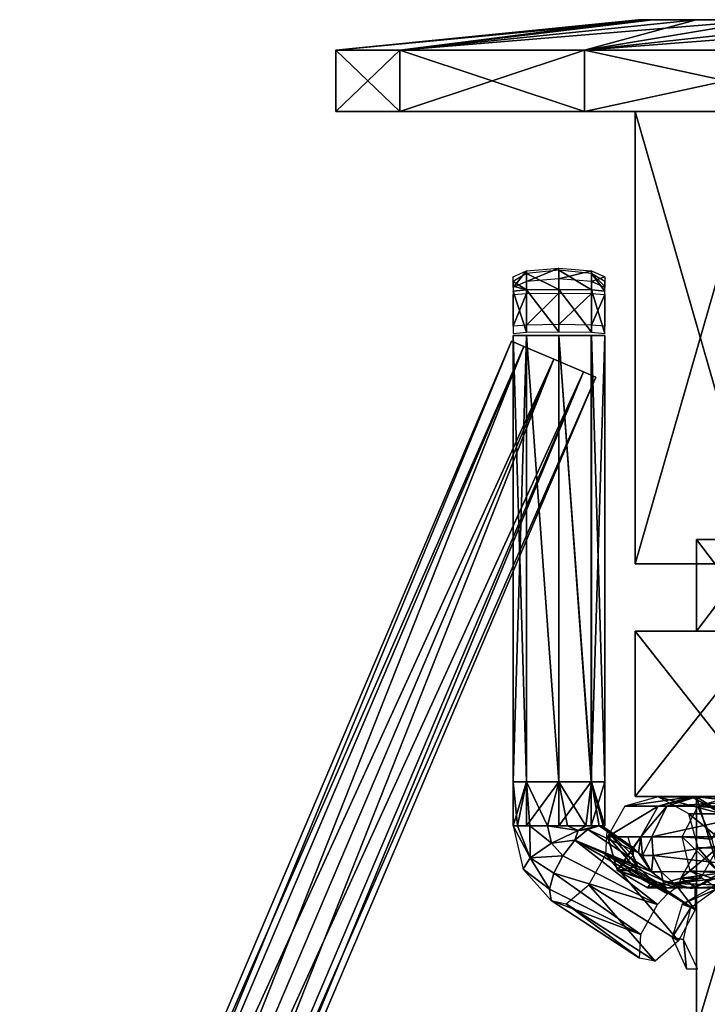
# Model space of a CAD drawing. Header units: millimetres. Extents: x -28.2 to 28.2, y -16.2 to 42.5.
# Tile 5 of 12: x -22.6 to -11.3, y 16.4 to 32.5. Entities that reach past the tile are written whole.
import ezdxf

# ---------------------------------------------------------------- set-up
doc = ezdxf.new("R2010")
doc.units = ezdxf.units.MM
doc.header["$LTSCALE"] = 65.185185
for name, color, linetype in [('10', 7, 'CONTINUOUS'), ('11', 7, 'CONTINUOUS'), ('12', 7, 'CONTINUOUS'), ('13', 7, 'CONTINUOUS'), ('139', 7, 'CONTINUOUS'), ('14', 7, 'CONTINUOUS'), ('140', 7, 'CONTINUOUS'), ('141', 7, 'CONTINUOUS'), ('142', 7, 'CONTINUOUS'), ('143', 7, 'CONTINUOUS'), ('144', 7, 'CONTINUOUS'), ('145', 7, 'CONTINUOUS'), ('146', 7, 'CONTINUOUS'), ('15', 7, 'CONTINUOUS'), ('16', 7, 'CONTINUOUS'), ('17', 7, 'CONTINUOUS'), ('170', 7, 'CONTINUOUS'), ('171', 7, 'CONTINUOUS'), ('172', 7, 'CONTINUOUS'), ('173', 7, 'CONTINUOUS'), ('174', 7, 'CONTINUOUS'), ('175', 7, 'CONTINUOUS'), ('176', 7, 'CONTINUOUS'), ('177', 7, 'CONTINUOUS'), ('178', 7, 'CONTINUOUS'), ('179', 7, 'CONTINUOUS'), ('18', 7, 'CONTINUOUS'), ('3', 7, 'CONTINUOUS'), ('4', 7, 'CONTINUOUS'), ('5', 7, 'CONTINUOUS'), ('7', 7, 'CONTINUOUS'), ('74', 7, 'CONTINUOUS'), ('75', 7, 'CONTINUOUS'), ('76', 7, 'CONTINUOUS'), ('77', 7, 'CONTINUOUS'), ('8', 7, 'CONTINUOUS'), ('9', 7, 'CONTINUOUS')]:
    doc.layers.add(name, color=color, linetype=linetype)

msp = doc.modelspace()

# ---------------------------------------------------------------- linework, layer by layer
at = {"layer": '10', "color": 7, "linetype": 'Continuous'}
for points in [[(-10.368, 23.6, 7.842), (-12.5, 31, 3.571), (-12.5, 23.6, 3.571), (-10.368, 23.6, 7.842)], [(-10.368, 31, 7.842), (-12.5, 31, 3.571), (-10.368, 23.6, 7.842), (-10.368, 31, 7.842)]]:
    msp.add_3dface(points, dxfattribs=at)
at = {"layer": '11', "color": 7, "linetype": 'Continuous'}
for points in [[(-16.351, 31, 5.951), (-17.4, 31), (16.351, 31, 5.951), (-16.351, 31, 5.951)], [(-16.351, 31, -5.951), (17.4, 31), (-17.4, 31), (-16.351, 31, -5.951)], [(-17.4, 31), (17.4, 31), (16.351, 31, 5.951), (-17.4, 31)], [(-13.329, 31, -11.184), (16.351, 31, -5.951), (-16.351, 31, -5.951), (-13.329, 31, -11.184)], [(-13.329, 31, 11.184), (-16.351, 31, 5.951), (13.329, 31, 11.184), (-13.329, 31, 11.184)], [(13.329, 31, 11.184), (-16.351, 31, 5.951), (16.351, 31, 5.951), (13.329, 31, 11.184)], [(16.351, 31, -5.951), (17.4, 31), (-16.351, 31, -5.951), (16.351, 31, -5.951)], [(-8.7, 31, -15.069), (13.329, 31, -11.184), (-13.329, 31, -11.184), (-8.7, 31, -15.069)], [(-8.7, 31, 15.069), (-13.329, 31, 11.184), (8.7, 31, 15.069), (-8.7, 31, 15.069)], [(8.7, 31, 15.069), (-13.329, 31, 11.184), (13.329, 31, 11.184), (8.7, 31, 15.069)], [(13.329, 31, -11.184), (16.351, 31, -5.951), (-13.329, 31, -11.184), (13.329, 31, -11.184)]]:
    msp.add_3dface(points, dxfattribs=at)
at = {"layer": '12', "color": 7, "linetype": 'Continuous'}
for points in [[(-17.4, 32), (-16.351, 31, 5.951), (-16.351, 32, 5.951), (-17.4, 32)], [(-17.4, 31), (-16.351, 31, 5.951), (-17.4, 32), (-17.4, 31)], [(-16.351, 32, 5.951), (-13.329, 31, 11.184), (-13.329, 32, 11.185), (-16.351, 32, 5.951)], [(-16.351, 31, 5.951), (-13.329, 31, 11.184), (-16.351, 32, 5.951), (-16.351, 31, 5.951)], [(-13.329, 32, 11.185), (-8.7, 31, 15.069), (-8.7, 32, 15.069), (-13.329, 32, 11.185)], [(-13.329, 31, 11.184), (-8.7, 31, 15.069), (-13.329, 32, 11.185), (-13.329, 31, 11.184)]]:
    msp.add_3dface(points, dxfattribs=at)
at = {"layer": '13', "color": 7, "linetype": 'Continuous'}
for points in [[(-12.211, 32.5, -2.429), (-12.45, 32.5), (12.211, 32.5, -2.429), (-12.211, 32.5, -2.429)], [(-12.211, 32.5, 2.429), (12.45, 32.5), (-12.45, 32.5), (-12.211, 32.5, 2.429)], [(-12.45, 32.5), (12.45, 32.5), (12.211, 32.5, -2.429), (-12.45, 32.5)], [(11.502, 32.5, -4.764), (-12.211, 32.5, -2.429), (12.211, 32.5, -2.429), (11.502, 32.5, -4.764)], [(-11.502, 32.5, -4.764), (-12.211, 32.5, -2.429), (11.502, 32.5, -4.764), (-11.502, 32.5, -4.764)], [(12.211, 32.5, 2.429), (12.45, 32.5), (-12.211, 32.5, 2.429), (12.211, 32.5, 2.429)], [(-11.502, 32.5, 4.764), (12.211, 32.5, 2.429), (-12.211, 32.5, 2.429), (-11.502, 32.5, 4.764)], [(10.352, 32.5, -6.917), (-11.502, 32.5, -4.764), (11.502, 32.5, -4.764), (10.352, 32.5, -6.917)], [(-10.352, 32.5, -6.917), (-11.502, 32.5, -4.764), (10.352, 32.5, -6.917), (-10.352, 32.5, -6.917)], [(11.502, 32.5, 4.764), (12.211, 32.5, 2.429), (-11.502, 32.5, 4.764), (11.502, 32.5, 4.764)], [(-10.352, 32.5, 6.917), (11.502, 32.5, 4.764), (-11.502, 32.5, 4.764), (-10.352, 32.5, 6.917)]]:
    msp.add_3dface(points, dxfattribs=at)
at = {"layer": '139', "linetype": 'Continuous'}
for points in [[(-11.478, 19.637, -5.46), (-10.986, 19.793, -5.208), (-10.994, 19.603, -6.385), (-11.478, 19.637, -5.46)], [(-11.734, 19.137, -5.576), (-11.478, 19.637, -5.46), (-11.25, 19.103, -6.501), (-11.734, 19.137, -5.576)], [(-11.25, 19.103, -6.501), (-11.478, 19.637, -5.46), (-10.994, 19.603, -6.385), (-11.25, 19.103, -6.501)]]:
    msp.add_3dface(points, dxfattribs=at)
at = {"layer": '14', "color": 7, "linetype": 'Continuous'}
for points in [[(-12.5, 23.6, -3.571), (-12.5, 31, -3.571), (-10.368, 31, -7.842), (-12.5, 23.6, -3.571)], [(-10.368, 23.6, -7.842), (-12.5, 23.6, -3.571), (-10.368, 31, -7.842), (-10.368, 23.6, -7.842)]]:
    msp.add_3dface(points, dxfattribs=at)
at = {"layer": '140', "linetype": 'Continuous'}
for points in [[(-11.605, 18.584, -5.488), (-11.734, 19.137, -5.576), (-11.121, 18.551, -6.413), (-11.605, 18.584, -5.488)], [(-11.734, 19.137, -5.576), (-11.25, 19.103, -6.501), (-11.121, 18.551, -6.413), (-11.734, 19.137, -5.576)], [(-10.681, 18.27, -6.173), (-11.605, 18.584, -5.488), (-11.121, 18.551, -6.413), (-10.681, 18.27, -6.173)], [(-11.165, 18.304, -5.248), (-11.605, 18.584, -5.488), (-10.681, 18.27, -6.173), (-11.165, 18.304, -5.248)]]:
    msp.add_3dface(points, dxfattribs=at)
at = {"layer": '141', "linetype": 'Continuous'}
for points in [[(-12.793, 18.587, -0.949), (-12.945, 19.14, -0.973), (-12.468, 18.587, -3.031), (-12.793, 18.587, -0.949)], [(-12.945, 19.14, -0.973), (-12.621, 19.14, -3.055), (-12.468, 18.587, -3.031), (-12.945, 19.14, -0.973)], [(-11.149, 18.96, -2.825), (-11.753, 18.46, -0.786), (-11.428, 18.46, -2.869), (-11.149, 18.96, -2.825)], [(-11.474, 18.96, -0.743), (-11.753, 18.46, -0.786), (-11.149, 18.96, -2.825), (-11.474, 18.96, -0.743)], [(-11.974, 18.305, -2.954), (-12.793, 18.587, -0.949), (-12.468, 18.587, -3.031), (-11.974, 18.305, -2.954)], [(-12.299, 18.305, -0.872), (-12.793, 18.587, -0.949), (-11.974, 18.305, -2.954), (-12.299, 18.305, -0.872)], [(-11.428, 18.46, -2.869), (-12.299, 18.305, -0.872), (-11.974, 18.305, -2.954), (-11.428, 18.46, -2.869)], [(-11.753, 18.46, -0.786), (-12.299, 18.305, -0.872), (-11.428, 18.46, -2.869), (-11.753, 18.46, -0.786)]]:
    msp.add_3dface(points, dxfattribs=at)
at = {"layer": '142', "linetype": 'Continuous'}
for points in [[(-12.127, 19.64, 3.697), (-11.579, 19.795, 3.627), (-12.672, 19.64, -0.575), (-12.127, 19.64, 3.697)], [(-12.672, 19.64, -0.575), (-11.579, 19.795, 3.627), (-12.124, 19.795, -0.645), (-12.672, 19.64, -0.575)], [(-11.579, 19.795, 3.627), (-11.083, 19.513, 3.564), (-12.124, 19.795, -0.645), (-11.579, 19.795, 3.627)], [(-12.124, 19.795, -0.645), (-11.083, 19.513, 3.564), (-11.627, 19.513, -0.708), (-12.124, 19.795, -0.645)], [(-12.407, 19.14, 3.733), (-12.127, 19.64, 3.697), (-12.952, 19.14, -0.539), (-12.407, 19.14, 3.733)], [(-12.952, 19.14, -0.539), (-12.127, 19.64, 3.697), (-12.672, 19.64, -0.575), (-12.952, 19.14, -0.539)], [(-11.083, 19.513, 3.564), (-10.93, 18.96, 3.544), (-11.627, 19.513, -0.708), (-11.083, 19.513, 3.564)], [(-10.93, 18.96, 3.544), (-11.474, 18.96, -0.727), (-11.627, 19.513, -0.708), (-10.93, 18.96, 3.544)]]:
    msp.add_3dface(points, dxfattribs=at)
at = {"layer": '143', "linetype": 'Continuous'}
for points in [[(-12.407, 19.14, 3.733), (-12.952, 19.14, -0.539), (-12.798, 18.587, -0.559), (-12.407, 19.14, 3.733)], [(-12.532, 18.96, 2.755), (-12.407, 19.14, 3.733), (-12.798, 18.587, -0.559), (-12.532, 18.96, 2.755)], [(-12.449, 18.876, 3.287), (-12.407, 19.14, 3.733), (-12.532, 18.96, 2.755), (-12.449, 18.876, 3.287)], [(-12.381, 18.835, 3.729), (-12.407, 19.14, 3.733), (-12.449, 18.876, 3.287), (-12.381, 18.835, 3.729)], [(-12.535, 18.833, 2.517), (-12.532, 18.96, 2.755), (-12.798, 18.587, -0.559), (-12.535, 18.833, 2.517)], [(-12.236, 18.565, 3.711), (-12.381, 18.835, 3.729), (-12.449, 18.876, 3.287), (-12.236, 18.565, 3.711)], [(-11.474, 18.96, -0.727), (-11.118, 18.545, 3.569), (-11.754, 18.46, -0.692), (-11.474, 18.96, -0.727)], [(-11.474, 18.96, -0.727), (-10.93, 18.96, 3.544), (-11.118, 18.545, 3.569), (-11.474, 18.96, -0.727)], [(-12.461, 18.652, 2.448), (-12.535, 18.833, 2.517), (-12.798, 18.587, -0.559), (-12.461, 18.652, 2.448)], [(-12.22, 18.421, 2.542), (-12.461, 18.652, 2.448), (-12.798, 18.587, -0.559), (-12.22, 18.421, 2.542)], [(-12.302, 18.305, -0.622), (-12.22, 18.421, 2.542), (-12.798, 18.587, -0.559), (-12.302, 18.305, -0.622)], [(-11.118, 18.545, 3.569), (-11.511, 18.321, 3.492), (-11.754, 18.46, -0.692), (-11.118, 18.545, 3.569)], [(-11.51, 18.317, 3.618), (-11.511, 18.321, 3.492), (-11.118, 18.545, 3.569), (-11.51, 18.317, 3.618)], [(-11.754, 18.46, -0.692), (-11.794, 18.301, 2.873), (-12.302, 18.305, -0.622), (-11.754, 18.46, -0.692)], [(-11.794, 18.301, 2.873), (-12.22, 18.421, 2.542), (-12.302, 18.305, -0.622), (-11.794, 18.301, 2.873)], [(-11.528, 18.32, 3.368), (-11.794, 18.301, 2.873), (-11.754, 18.46, -0.692), (-11.528, 18.32, 3.368)], [(-11.511, 18.321, 3.492), (-11.528, 18.32, 3.368), (-11.754, 18.46, -0.692), (-11.511, 18.321, 3.492)]]:
    msp.add_3dface(points, dxfattribs=at)
at = {"layer": '144', "linetype": 'Continuous'}
for points in [[(-11.579, 19.795, 3.627), (-12.127, 19.64, 3.697), (-11.497, 19.795, 3.879), (-11.579, 19.795, 3.627)], [(-11.497, 19.795, 3.879), (-12.127, 19.64, 3.697), (-11.982, 19.64, 4.145), (-11.497, 19.795, 3.879)], [(-11.059, 19.513, 3.638), (-11.579, 19.795, 3.627), (-11.497, 19.795, 3.879), (-11.059, 19.513, 3.638)], [(-11.083, 19.513, 3.564), (-11.579, 19.795, 3.627), (-11.059, 19.513, 3.638), (-11.083, 19.513, 3.564)], [(-12.127, 19.64, 3.697), (-12.407, 19.14, 3.733), (-11.982, 19.64, 4.145), (-12.127, 19.64, 3.697)], [(-11.982, 19.64, 4.145), (-12.407, 19.14, 3.733), (-12.229, 19.14, 4.281), (-11.982, 19.64, 4.145)], [(-12.407, 19.14, 3.733), (-12.381, 18.835, 3.729), (-12.229, 19.14, 4.281), (-12.407, 19.14, 3.733)], [(-12.229, 19.14, 4.281), (-12.381, 18.835, 3.729), (-12.206, 18.834, 4.268), (-12.229, 19.14, 4.281)], [(-12.381, 18.835, 3.729), (-12.236, 18.565, 3.711), (-12.206, 18.834, 4.268), (-12.381, 18.835, 3.729)], [(-12.206, 18.834, 4.268), (-12.236, 18.565, 3.711), (-12.077, 18.564, 4.198), (-12.206, 18.834, 4.268)], [(-12.077, 18.564, 4.198), (-12.236, 18.565, 3.711), (-12.052, 18.425, 3.838), (-12.077, 18.564, 4.198)], [(-11.864, 18.376, 4.081), (-12.077, 18.564, 4.198), (-12.052, 18.425, 3.838), (-11.864, 18.376, 4.081)], [(-11.51, 18.317, 3.618), (-11.118, 18.545, 3.569), (-11.136, 18.492, 3.681), (-11.51, 18.317, 3.618)], [(-11.81, 18.327, 3.891), (-11.864, 18.376, 4.081), (-12.052, 18.425, 3.838), (-11.81, 18.327, 3.891)], [(-11.671, 18.304, 3.914), (-11.864, 18.376, 4.081), (-11.81, 18.327, 3.891), (-11.671, 18.304, 3.914)], [(-11.603, 18.301, 3.937), (-11.864, 18.376, 4.081), (-11.671, 18.304, 3.914), (-11.603, 18.301, 3.937)], [(-11.567, 18.3, 3.917), (-11.54, 18.304, 3.83), (-11.136, 18.492, 3.681), (-11.567, 18.3, 3.917)], [(-11.54, 18.304, 3.83), (-11.51, 18.317, 3.618), (-11.136, 18.492, 3.681), (-11.54, 18.304, 3.83)]]:
    msp.add_3dface(points, dxfattribs=at)
at = {"layer": '145', "linetype": 'Continuous'}
for points in [[(-11.497, 19.795, 3.879), (-11.982, 19.64, 4.145), (-9.443, 19.795, 7.62), (-11.497, 19.795, 3.879)], [(-9.443, 19.795, 7.62), (-11.982, 19.64, 4.145), (-9.927, 19.64, 7.886), (-9.443, 19.795, 7.62)], [(-11.059, 19.513, 3.638), (-11.497, 19.795, 3.879), (-9.004, 19.513, 7.379), (-11.059, 19.513, 3.638)], [(-9.004, 19.513, 7.379), (-11.497, 19.795, 3.879), (-9.443, 19.795, 7.62), (-9.004, 19.513, 7.379)], [(-11.982, 19.64, 4.145), (-12.229, 19.14, 4.281), (-9.927, 19.64, 7.886), (-11.982, 19.64, 4.145)], [(-9.927, 19.64, 7.886), (-12.229, 19.14, 4.281), (-10.174, 19.14, 8.022), (-9.927, 19.64, 7.886)]]:
    msp.add_3dface(points, dxfattribs=at)
at = {"layer": '146', "linetype": 'Continuous'}
for points in [[(-12.229, 19.14, 4.281), (-12.206, 18.834, 4.268), (-10.174, 19.14, 8.022), (-12.229, 19.14, 4.281)], [(-10.174, 19.14, 8.022), (-12.206, 18.834, 4.268), (-10.039, 18.587, 7.948), (-10.174, 19.14, 8.022)], [(-12.206, 18.834, 4.268), (-12.077, 18.564, 4.198), (-10.039, 18.587, 7.948), (-12.206, 18.834, 4.268)], [(-12.077, 18.564, 4.198), (-11.864, 18.376, 4.081), (-10.039, 18.587, 7.948), (-12.077, 18.564, 4.198)], [(-10.039, 18.587, 7.948), (-11.864, 18.376, 4.081), (-9.601, 18.305, 7.707), (-10.039, 18.587, 7.948)], [(-11.864, 18.376, 4.081), (-11.603, 18.301, 3.937), (-9.601, 18.305, 7.707), (-11.864, 18.376, 4.081)], [(-11.567, 18.3, 3.917), (-11.136, 18.492, 3.681), (-9.116, 18.46, 7.441), (-11.567, 18.3, 3.917)], [(-9.601, 18.305, 7.707), (-11.567, 18.3, 3.917), (-9.116, 18.46, 7.441), (-9.601, 18.305, 7.707)], [(-9.601, 18.305, 7.707), (-11.603, 18.301, 3.937), (-11.581, 18.3, 3.938), (-9.601, 18.305, 7.707)], [(-11.567, 18.3, 3.917), (-9.601, 18.305, 7.707), (-11.581, 18.3, 3.938), (-11.567, 18.3, 3.917)]]:
    msp.add_3dface(points, dxfattribs=at)
at = {"layer": '15', "color": 7, "linetype": 'Continuous'}
for points in [[(-17.4, 31), (-17.4, 32), (-16.351, 32, -5.951), (-17.4, 31)], [(-16.351, 31, -5.951), (-17.4, 31), (-16.351, 32, -5.951), (-16.351, 31, -5.951)], [(-13.329, 32, -11.185), (-16.351, 31, -5.951), (-16.351, 32, -5.951), (-13.329, 32, -11.185)], [(-13.329, 31, -11.184), (-16.351, 31, -5.951), (-13.329, 32, -11.185), (-13.329, 31, -11.184)], [(-8.7, 32, -15.069), (-13.329, 31, -11.184), (-13.329, 32, -11.185), (-8.7, 32, -15.069)], [(-8.7, 31, -15.069), (-13.329, 31, -11.184), (-8.7, 32, -15.069), (-8.7, 31, -15.069)]]:
    msp.add_3dface(points, dxfattribs=at)
at = {"layer": '16', "color": 7, "linetype": 'Continuous'}
for points in [[(-17.4, 32), (-16.351, 32, 5.951), (-12.45, 32.5), (-17.4, 32)], [(-16.351, 32, 5.951), (-12.211, 32.5, 2.429), (-12.45, 32.5), (-16.351, 32, 5.951)], [(-16.351, 32, 5.951), (-11.502, 32.5, 4.764), (-12.211, 32.5, 2.429), (-16.351, 32, 5.951)], [(-16.351, 32, 5.951), (-13.329, 32, 11.185), (-11.502, 32.5, 4.764), (-16.351, 32, 5.951)], [(-13.329, 32, 11.185), (-10.352, 32.5, 6.917), (-11.502, 32.5, 4.764), (-13.329, 32, 11.185)], [(-13.329, 32, 11.185), (-8.803, 32.5, 8.804), (-10.352, 32.5, 6.917), (-13.329, 32, 11.185)], [(-13.329, 32, 11.185), (-8.7, 32, 15.069), (-8.803, 32.5, 8.804), (-13.329, 32, 11.185)]]:
    msp.add_3dface(points, dxfattribs=at)
at = {"layer": '17', "color": 7, "linetype": 'Continuous'}
for points in [[(-17.4, 32), (-12.211, 32.5, -2.429), (-16.351, 32, -5.951), (-17.4, 32)], [(-17.4, 32), (-12.45, 32.5), (-12.211, 32.5, -2.429), (-17.4, 32)], [(-12.211, 32.5, -2.429), (-11.502, 32.5, -4.764), (-16.351, 32, -5.951), (-12.211, 32.5, -2.429)], [(-11.502, 32.5, -4.764), (-10.352, 32.5, -6.917), (-16.351, 32, -5.951), (-11.502, 32.5, -4.764)], [(-10.352, 32.5, -6.917), (-13.329, 32, -11.185), (-16.351, 32, -5.951), (-10.352, 32.5, -6.917)], [(-10.352, 32.5, -6.917), (-8.803, 32.5, -8.804), (-13.329, 32, -11.185), (-10.352, 32.5, -6.917)], [(-8.803, 32.5, -8.804), (-6.917, 32.5, -10.352), (-13.329, 32, -11.185), (-8.803, 32.5, -8.804)], [(-6.917, 32.5, -10.352), (-8.7, 32, -15.069), (-13.329, 32, -11.185), (-6.917, 32.5, -10.352)]]:
    msp.add_3dface(points, dxfattribs=at)
at = {"layer": '170', "linetype": 'Continuous'}
for points in [[(-14.5, 28.219, 2.451), (-14.279, 28.082, 3.003), (-14.279, 28.351, 2.964), (-14.5, 28.219, 2.451)], [(-14.279, 28.351, 2.964), (-13.749, 28.09, 3.222), (-13.749, 28.405, 3.176), (-14.279, 28.351, 2.964)], [(-14.279, 28.082, 3.003), (-13.749, 28.09, 3.222), (-14.279, 28.351, 2.964), (-14.279, 28.082, 3.003)], [(-13.749, 28.405, 3.176), (-13.219, 28.082, 3.001), (-13.219, 28.35, 2.962), (-13.749, 28.405, 3.176)], [(-13.749, 28.09, 3.222), (-13.219, 28.082, 3.001), (-13.749, 28.405, 3.176), (-13.749, 28.09, 3.222)], [(-13.219, 28.082, 3.001), (-13, 28.061, 2.471), (-13.219, 28.35, 2.962), (-13.219, 28.082, 3.001)], [(-13, 28.061, 2.471), (-13, 28.14, 2.464), (-13.219, 28.35, 2.962), (-13, 28.061, 2.471)], [(-13, 28.14, 2.464), (-13, 28.218, 2.448), (-13.219, 28.35, 2.962), (-13, 28.14, 2.464)], [(-14.5, 28.141, 2.466), (-14.279, 28.082, 3.003), (-14.5, 28.219, 2.451), (-14.5, 28.141, 2.466)], [(-14.5, 28.061, 2.474), (-14.279, 28.082, 3.003), (-14.5, 28.141, 2.466), (-14.5, 28.061, 2.474)]]:
    msp.add_3dface(points, dxfattribs=at)
at = {"layer": '171', "linetype": 'Continuous'}
for points in [[(-14.279, 28.082, 3.003), (-14.5, 28.061, 2.474), (-14.279, 27.388, 3.03), (-14.279, 28.082, 3.003)], [(-14.279, 27.388, 3.03), (-14.5, 28.061, 2.474), (-14.5, 27.367, 2.501), (-14.279, 27.388, 3.03)], [(-13.749, 28.09, 3.222), (-14.279, 28.082, 3.003), (-13.749, 27.396, 3.249), (-13.749, 28.09, 3.222)], [(-13.749, 27.396, 3.249), (-14.279, 28.082, 3.003), (-14.279, 27.388, 3.03), (-13.749, 27.396, 3.249)], [(-13.219, 27.388, 3.028), (-13.749, 28.09, 3.222), (-13.749, 27.396, 3.249), (-13.219, 27.388, 3.028)], [(-13.219, 28.082, 3.001), (-13.749, 28.09, 3.222), (-13.219, 27.388, 3.028), (-13.219, 28.082, 3.001)], [(-13, 27.367, 2.498), (-13.219, 28.082, 3.001), (-13.219, 27.388, 3.028), (-13, 27.367, 2.498)], [(-13, 28.061, 2.471), (-13.219, 28.082, 3.001), (-13, 27.367, 2.498), (-13, 28.061, 2.471)]]:
    msp.add_3dface(points, dxfattribs=at)
at = {"layer": '172', "linetype": 'Continuous'}
for points in [[(-14.5, 20.038, 2.501), (-14.5, 27.338, 2.501), (-14.281, 27.338, 1.97), (-14.5, 20.038, 2.501)], [(-14.281, 20.038, 1.971), (-14.5, 20.038, 2.501), (-14.281, 27.338, 1.97), (-14.281, 20.038, 1.971)], [(-13.751, 20.038, 1.75), (-14.281, 20.038, 1.971), (-14.281, 27.338, 1.97), (-13.751, 20.038, 1.75)], [(-13.75, 27.338, 1.75), (-13.751, 20.038, 1.75), (-14.281, 27.338, 1.97), (-13.75, 27.338, 1.75)], [(-13.221, 20.038, 1.969), (-13.751, 20.038, 1.75), (-13.75, 27.338, 1.75), (-13.221, 20.038, 1.969)], [(-13.22, 27.338, 1.969), (-13.221, 20.038, 1.969), (-13.75, 27.338, 1.75), (-13.22, 27.338, 1.969)], [(-13, 20.038, 2.499), (-13.221, 20.038, 1.969), (-13, 27.338, 2.499), (-13, 20.038, 2.499)], [(-13, 27.338, 2.499), (-13.221, 20.038, 1.969), (-13.22, 27.338, 1.969), (-13, 27.338, 2.499)]]:
    msp.add_3dface(points, dxfattribs=at)
at = {"layer": '173', "linetype": 'Continuous'}
for points in [[(-14.5, 27.338, 2.501), (-14.279, 20.038, 3.031), (-14.279, 27.338, 3.031), (-14.5, 27.338, 2.501)], [(-14.5, 27.338, 2.501), (-14.5, 20.038, 2.501), (-14.279, 20.038, 3.031), (-14.5, 27.338, 2.501)], [(-14.279, 27.338, 3.031), (-13.749, 20.038, 3.25), (-13.749, 27.338, 3.25), (-14.279, 27.338, 3.031)], [(-14.279, 20.038, 3.031), (-13.749, 20.038, 3.25), (-14.279, 27.338, 3.031), (-14.279, 20.038, 3.031)], [(-13.749, 27.338, 3.25), (-13.219, 20.038, 3.029), (-13.219, 27.338, 3.029), (-13.749, 27.338, 3.25)], [(-13.749, 20.038, 3.25), (-13.219, 20.038, 3.029), (-13.749, 27.338, 3.25), (-13.749, 20.038, 3.25)], [(-13.219, 20.038, 3.029), (-13, 20.038, 2.499), (-13.219, 27.338, 3.029), (-13.219, 20.038, 3.029)], [(-13, 20.038, 2.499), (-13, 27.338, 2.499), (-13.219, 27.338, 3.029), (-13, 20.038, 2.499)]]:
    msp.add_3dface(points, dxfattribs=at)
at = {"layer": '174', "linetype": 'Continuous'}
for points in [[(-14.5, 19.319, 2.501), (-14.281, 20.038, 1.971), (-14.281, 19.319, 1.971), (-14.5, 19.319, 2.501)], [(-14.5, 20.038, 2.501), (-14.281, 20.038, 1.971), (-14.5, 19.319, 2.501), (-14.5, 20.038, 2.501)], [(-14.281, 19.319, 1.971), (-13.751, 20.038, 1.75), (-13.751, 19.319, 1.75), (-14.281, 19.319, 1.971)], [(-14.281, 20.038, 1.971), (-13.751, 20.038, 1.75), (-14.281, 19.319, 1.971), (-14.281, 20.038, 1.971)], [(-13.751, 19.319, 1.75), (-13.221, 20.038, 1.969), (-13.221, 19.319, 1.969), (-13.751, 19.319, 1.75)], [(-13.751, 20.038, 1.75), (-13.221, 20.038, 1.969), (-13.751, 19.319, 1.75), (-13.751, 20.038, 1.75)], [(-13.221, 19.319, 1.969), (-13, 20.038, 2.499), (-13, 19.319, 2.499), (-13.221, 19.319, 1.969)], [(-13.221, 20.038, 1.969), (-13, 20.038, 2.499), (-13.221, 19.319, 1.969), (-13.221, 20.038, 1.969)]]:
    msp.add_3dface(points, dxfattribs=at)
at = {"layer": '175', "linetype": 'Continuous'}
for points in [[(-14.5, 20.038, 2.501), (-14.5, 19.319, 2.501), (-14.428, 19.319, 2.82), (-14.5, 20.038, 2.501)], [(-14.279, 20.038, 3.031), (-14.5, 20.038, 2.501), (-14.428, 19.319, 2.82), (-14.279, 20.038, 3.031)], [(-14.227, 19.319, 3.079), (-14.279, 20.038, 3.031), (-14.428, 19.319, 2.82), (-14.227, 19.319, 3.079)], [(-13.749, 20.038, 3.25), (-14.279, 20.038, 3.031), (-13.935, 19.319, 3.227), (-13.749, 20.038, 3.25)], [(-13.935, 19.319, 3.227), (-14.279, 20.038, 3.031), (-14.227, 19.319, 3.079), (-13.935, 19.319, 3.227)], [(-13.608, 19.319, 3.236), (-13.749, 20.038, 3.25), (-13.935, 19.319, 3.227), (-13.608, 19.319, 3.236)], [(-13.219, 20.038, 3.029), (-13.749, 20.038, 3.25), (-13.308, 19.319, 3.106), (-13.219, 20.038, 3.029)], [(-13.308, 19.319, 3.106), (-13.749, 20.038, 3.25), (-13.608, 19.319, 3.236), (-13.308, 19.319, 3.106)], [(-13.092, 19.319, 2.86), (-13.219, 20.038, 3.029), (-13.308, 19.319, 3.106), (-13.092, 19.319, 2.86)], [(-13.023, 19.319, 2.685), (-13.219, 20.038, 3.029), (-13.092, 19.319, 2.86), (-13.023, 19.319, 2.685)], [(-13, 19.319, 2.499), (-13.219, 20.038, 3.029), (-13.023, 19.319, 2.685), (-13, 19.319, 2.499)], [(-13, 20.038, 2.499), (-13.219, 20.038, 3.029), (-13, 19.319, 2.499), (-13, 20.038, 2.499)]]:
    msp.add_3dface(points, dxfattribs=at)
at = {"layer": '176', "linetype": 'Continuous'}
for points in [[(-12.959, 19.238, 2.521), (-12.461, 18.652, 2.448), (-12.982, 18.849, 2.1), (-12.959, 19.238, 2.521)], [(-12.535, 18.833, 2.517), (-12.461, 18.652, 2.448), (-12.959, 19.238, 2.521), (-12.535, 18.833, 2.517)], [(-12.532, 18.96, 2.755), (-12.535, 18.833, 2.517), (-12.959, 19.238, 2.521), (-12.532, 18.96, 2.755)], [(-13.26, 18.354, 2.019), (-12.982, 18.849, 2.1), (-11.795, 17.436, 2.805), (-13.26, 18.354, 2.019)], [(-12.461, 18.652, 2.448), (-12.22, 18.421, 2.542), (-12.982, 18.849, 2.1), (-12.461, 18.652, 2.448)], [(-11.795, 17.436, 2.805), (-12.982, 18.849, 2.1), (-11.523, 17.946, 2.915), (-11.795, 17.436, 2.805)], [(-12.982, 18.849, 2.1), (-12.22, 18.421, 2.542), (-11.523, 17.946, 2.915), (-12.982, 18.849, 2.1)], [(-12.22, 18.421, 2.542), (-11.794, 18.301, 2.873), (-11.523, 17.946, 2.915), (-12.22, 18.421, 2.542)], [(-13.631, 18.042, 2.326), (-13.26, 18.354, 2.019), (-12.176, 17.104, 3.106), (-13.631, 18.042, 2.326)], [(-12.176, 17.104, 3.106), (-13.26, 18.354, 2.019), (-11.795, 17.436, 2.805), (-12.176, 17.104, 3.106)], [(-11.794, 18.301, 2.873), (-11.528, 18.32, 3.368), (-11.523, 17.946, 2.915), (-11.794, 18.301, 2.873)], [(-13.878, 18.097, 2.842), (-13.631, 18.042, 2.326), (-12.432, 17.155, 3.634), (-13.878, 18.097, 2.842)], [(-12.432, 17.155, 3.634), (-13.631, 18.042, 2.326), (-12.176, 17.104, 3.106), (-12.432, 17.155, 3.634)]]:
    msp.add_3dface(points, dxfattribs=at)
at = {"layer": '177', "linetype": 'Continuous'}
for points in [[(-13.488, 19.083, 3.302), (-12.236, 18.565, 3.711), (-13.277, 19.257, 3.123), (-13.488, 19.083, 3.302)], [(-12.449, 18.876, 3.287), (-13.092, 19.319, 2.86), (-13.277, 19.257, 3.123), (-12.449, 18.876, 3.287)], [(-12.236, 18.565, 3.711), (-12.449, 18.876, 3.287), (-13.277, 19.257, 3.123), (-12.236, 18.565, 3.711)], [(-13.092, 19.319, 2.86), (-12.532, 18.96, 2.755), (-13.013, 19.298, 2.691), (-13.092, 19.319, 2.86)], [(-12.449, 18.876, 3.287), (-12.532, 18.96, 2.755), (-13.092, 19.319, 2.86), (-12.449, 18.876, 3.287)], [(-12.532, 18.96, 2.755), (-12.959, 19.238, 2.521), (-13.013, 19.298, 2.691), (-12.532, 18.96, 2.755)], [(-13.686, 18.83, 3.363), (-12.138, 18.031, 4.138), (-13.488, 19.083, 3.302), (-13.686, 18.83, 3.363)], [(-12.138, 18.031, 4.138), (-11.974, 18.207, 4.048), (-13.488, 19.083, 3.302), (-12.138, 18.031, 4.138)], [(-12.052, 18.425, 3.838), (-12.236, 18.565, 3.711), (-13.488, 19.083, 3.302), (-12.052, 18.425, 3.838)], [(-11.974, 18.207, 4.048), (-12.052, 18.425, 3.838), (-13.488, 19.083, 3.302), (-11.974, 18.207, 4.048)], [(-13.833, 18.546, 3.294), (-12.138, 18.031, 4.138), (-13.686, 18.83, 3.363), (-13.833, 18.546, 3.294)], [(-13.902, 18.285, 3.109), (-12.411, 17.54, 4.053), (-13.833, 18.546, 3.294), (-13.902, 18.285, 3.109)], [(-12.411, 17.54, 4.053), (-12.138, 18.031, 4.138), (-13.833, 18.546, 3.294), (-12.411, 17.54, 4.053)], [(-11.81, 18.327, 3.891), (-12.052, 18.425, 3.838), (-11.974, 18.207, 4.048), (-11.81, 18.327, 3.891)], [(-13.878, 18.097, 2.842), (-12.411, 17.54, 4.053), (-13.902, 18.285, 3.109), (-13.878, 18.097, 2.842)], [(-13.878, 18.097, 2.842), (-12.432, 17.155, 3.634), (-12.411, 17.54, 4.053), (-13.878, 18.097, 2.842)]]:
    msp.add_3dface(points, dxfattribs=at)
at = {"layer": '178', "linetype": 'Continuous'}
for points in [[(-11.732, 18.04, 5.164), (-11.18, 18.283, 5.385), (-11.266, 18.298, 4.95), (-11.732, 18.04, 5.164)], [(-11.591, 17.984, 5.574), (-11.18, 18.283, 5.385), (-11.732, 18.04, 5.164), (-11.591, 17.984, 5.574)], [(-11.895, 17.494, 5.239), (-11.591, 17.984, 5.574), (-11.732, 18.04, 5.164), (-11.895, 17.494, 5.239)], [(-11.711, 17.459, 5.63), (-11.591, 17.984, 5.574), (-11.895, 17.494, 5.239), (-11.711, 17.459, 5.63)], [(-11.66, 16.982, 5.131), (-11.711, 17.459, 5.63), (-11.895, 17.494, 5.239), (-11.66, 16.982, 5.131)], [(-11.48, 16.982, 5.523), (-11.711, 17.459, 5.63), (-11.66, 16.982, 5.131), (-11.48, 16.982, 5.523)]]:
    msp.add_3dface(points, dxfattribs=at)
at = {"layer": '179', "linetype": 'Continuous'}
for points in [[(-14.428, 19.319, 2.82), (-14.5, 19.319, 2.501), (-14.218, 18.793, 3.029), (-14.428, 19.319, 2.82)], [(-14.218, 18.793, 3.029), (-14.5, 19.319, 2.501), (-14.333, 18.612, 2.593), (-14.218, 18.793, 3.029)], [(-14.227, 19.319, 3.079), (-14.428, 19.319, 2.82), (-14.218, 18.793, 3.029), (-14.227, 19.319, 3.079)], [(-13.935, 19.319, 3.227), (-14.227, 19.319, 3.079), (-13.869, 19.036, 3.263), (-13.935, 19.319, 3.227)], [(-13.869, 19.036, 3.263), (-14.227, 19.319, 3.079), (-14.218, 18.793, 3.029), (-13.869, 19.036, 3.263)], [(-13.608, 19.319, 3.236), (-13.935, 19.319, 3.227), (-13.432, 19.24, 3.198), (-13.608, 19.319, 3.236)], [(-13.432, 19.24, 3.198), (-13.935, 19.319, 3.227), (-13.869, 19.036, 3.263), (-13.432, 19.24, 3.198)], [(-13.488, 19.083, 3.302), (-13.432, 19.24, 3.198), (-13.869, 19.036, 3.263), (-13.488, 19.083, 3.302)], [(-13.308, 19.319, 3.106), (-13.608, 19.319, 3.236), (-13.432, 19.24, 3.198), (-13.308, 19.319, 3.106)], [(-13.488, 19.083, 3.302), (-13.277, 19.257, 3.123), (-13.432, 19.24, 3.198), (-13.488, 19.083, 3.302)], [(-13.092, 19.319, 2.86), (-13.308, 19.319, 3.106), (-13.432, 19.24, 3.198), (-13.092, 19.319, 2.86)], [(-13.277, 19.257, 3.123), (-13.092, 19.319, 2.86), (-13.432, 19.24, 3.198), (-13.277, 19.257, 3.123)], [(-13.686, 18.83, 3.363), (-13.869, 19.036, 3.263), (-14.218, 18.793, 3.029), (-13.686, 18.83, 3.363)], [(-13.686, 18.83, 3.363), (-13.488, 19.083, 3.302), (-13.869, 19.036, 3.263), (-13.686, 18.83, 3.363)], [(-13.902, 18.285, 3.109), (-14.218, 18.793, 3.029), (-14.333, 18.612, 2.593), (-13.902, 18.285, 3.109)], [(-13.833, 18.546, 3.294), (-13.686, 18.83, 3.363), (-14.218, 18.793, 3.029), (-13.833, 18.546, 3.294)], [(-13.902, 18.285, 3.109), (-13.833, 18.546, 3.294), (-14.218, 18.793, 3.029), (-13.902, 18.285, 3.109)], [(-13.878, 18.097, 2.842), (-13.902, 18.285, 3.109), (-14.333, 18.612, 2.593), (-13.878, 18.097, 2.842)]]:
    msp.add_3dface(points, dxfattribs=at)
at = {"layer": '18', "color": 7, "linetype": 'Continuous'}
for points in [[(-12.5, 23.6, 3.571), (-12.5, 31, 3.571), (-12.5, 23.6, -3.571), (-12.5, 23.6, 3.571)], [(-12.5, 31, 3.571), (-12.5, 31, -3.571), (-12.5, 23.6, -3.571), (-12.5, 31, 3.571)]]:
    msp.add_3dface(points, dxfattribs=at)
at = {"layer": '3', "color": 7, "linetype": 'Continuous'}
for points in [[(-12.5, 19.8, -3.571), (-10.368, 22.5, -7.842), (-10.368, 19.8, -7.842), (-12.5, 19.8, -3.571)], [(-12.5, 22.5, -3.571), (-10.368, 22.5, -7.842), (-12.5, 19.8, -3.571), (-12.5, 22.5, -3.571)], [(-12.5, 19.8, 3.571), (-10.368, 19.8, 7.842), (-12.5, 22.5, 3.571), (-12.5, 19.8, 3.571)], [(-12.5, 22.5, 3.571), (-10.368, 19.8, 7.842), (-10.368, 22.5, 7.842), (-12.5, 22.5, 3.571)]]:
    msp.add_3dface(points, dxfattribs=at)
at = {"layer": '4', "color": 7, "linetype": 'Continuous'}
for points in [[(-11.5, 19.8), (-10.361, 16, 4.99), (-10.361, 19.8, 4.99), (-11.5, 19.8)], [(-11.5, 16), (-10.361, 16, 4.99), (-11.5, 19.8), (-11.5, 16)]]:
    msp.add_3dface(points, dxfattribs=at)
at = {"layer": '5', "color": 7, "linetype": 'Continuous'}
for points in [[(-11.5, 16), (-10.361, 19.8, -4.99), (-10.361, 16, -4.99), (-11.5, 16)], [(-11.5, 16), (-11.5, 19.8), (-10.361, 19.8, -4.99), (-11.5, 16)]]:
    msp.add_3dface(points, dxfattribs=at)
at = {"layer": '7', "color": 7, "linetype": 'Continuous'}
for points in [[(-12.5, 22.5, -3.571), (-12.5, 19.8, -3.571), (-12.5, 22.5, 3.571), (-12.5, 22.5, -3.571)], [(-12.5, 19.8, -3.571), (-12.5, 19.8, 3.571), (-12.5, 22.5, 3.571), (-12.5, 19.8, -3.571)]]:
    msp.add_3dface(points, dxfattribs=at)
at = {"layer": '74', "linetype": 'Continuous'}
for points in [[(-22.569, 8.348, -2.5), (-22.367, 8.262, -1.97), (-14.525, 27.243, -2.5), (-22.569, 8.348, -2.5)], [(-14.525, 27.243, -2.5), (-22.367, 8.262, -1.97), (-14.323, 27.157, -1.97), (-14.525, 27.243, -2.5)], [(-22.367, 8.262, -1.97), (-21.879, 8.054, -1.75), (-14.323, 27.157, -1.97), (-22.367, 8.262, -1.97)], [(-14.323, 27.157, -1.97), (-21.879, 8.054, -1.75), (-13.835, 26.949, -1.75), (-14.323, 27.157, -1.97)], [(-21.879, 8.054, -1.75), (-21.391, 7.847, -1.97), (-13.835, 26.949, -1.75), (-21.879, 8.054, -1.75)], [(-13.835, 26.949, -1.75), (-21.391, 7.847, -1.97), (-13.347, 26.741, -1.97), (-13.835, 26.949, -1.75)], [(-21.391, 7.847, -1.97), (-21.189, 7.761, -2.5), (-13.347, 26.741, -1.97), (-21.391, 7.847, -1.97)], [(-13.347, 26.741, -1.97), (-21.189, 7.761, -2.5), (-13.145, 26.655, -2.5), (-13.347, 26.741, -1.97)]]:
    msp.add_3dface(points, dxfattribs=at)
at = {"layer": '75', "linetype": 'Continuous'}
for points in [[(-22.569, 8.348, -2.5), (-14.525, 27.243, -2.5), (-14.323, 27.157, -3.03), (-22.569, 8.348, -2.5)], [(-22.367, 8.262, -3.03), (-22.569, 8.348, -2.5), (-14.323, 27.157, -3.03), (-22.367, 8.262, -3.03)], [(-13.835, 26.949, -3.25), (-22.367, 8.262, -3.03), (-14.323, 27.157, -3.03), (-13.835, 26.949, -3.25)], [(-21.879, 8.054, -3.25), (-22.367, 8.262, -3.03), (-13.835, 26.949, -3.25), (-21.879, 8.054, -3.25)], [(-13.347, 26.741, -3.03), (-21.879, 8.054, -3.25), (-13.835, 26.949, -3.25), (-13.347, 26.741, -3.03)], [(-21.391, 7.847, -3.03), (-21.879, 8.054, -3.25), (-13.347, 26.741, -3.03), (-21.391, 7.847, -3.03)], [(-13.145, 26.655, -2.5), (-21.391, 7.847, -3.03), (-13.347, 26.741, -3.03), (-13.145, 26.655, -2.5)], [(-21.189, 7.761, -2.5), (-21.391, 7.847, -3.03), (-13.145, 26.655, -2.5), (-21.189, 7.761, -2.5)]]:
    msp.add_3dface(points, dxfattribs=at)
at = {"layer": '76', "linetype": 'Continuous'}
for points in [[(-14.5, 27.49, -2.5), (-14.279, 28.022, -3.013), (-14.279, 27.507, -3.03), (-14.5, 27.49, -2.5)], [(-14.5, 28.005, -2.483), (-14.279, 28.022, -3.013), (-14.5, 27.49, -2.5), (-14.5, 28.005, -2.483)], [(-14.279, 27.507, -3.03), (-13.749, 28.029, -3.232), (-13.749, 27.514, -3.248), (-14.279, 27.507, -3.03)], [(-14.279, 28.022, -3.013), (-13.749, 28.029, -3.232), (-14.279, 27.507, -3.03), (-14.279, 28.022, -3.013)], [(-13.749, 28.029, -3.232), (-13.219, 28.022, -3.011), (-13.749, 27.514, -3.248), (-13.749, 28.029, -3.232)], [(-13.749, 27.514, -3.248), (-13.219, 28.022, -3.011), (-13.219, 27.507, -3.028), (-13.749, 27.514, -3.248)], [(-13.219, 28.022, -3.011), (-13, 28.005, -2.481), (-13.219, 27.507, -3.028), (-13.219, 28.022, -3.011)], [(-13, 28.005, -2.481), (-13, 27.49, -2.498), (-13.219, 27.507, -3.028), (-13, 28.005, -2.481)]]:
    msp.add_3dface(points, dxfattribs=at)
at = {"layer": '77', "linetype": 'Continuous'}
for points in [[(-14.5, 28.121, -2.47), (-14.279, 28.396, -2.958), (-14.279, 28.221, -2.991), (-14.5, 28.121, -2.47)], [(-14.5, 28.296, -2.437), (-14.279, 28.396, -2.958), (-14.5, 28.121, -2.47), (-14.5, 28.296, -2.437)], [(-14.279, 28.221, -2.991), (-13.749, 28.437, -3.173), (-13.749, 28.262, -3.206), (-14.279, 28.221, -2.991)], [(-14.279, 28.396, -2.958), (-13.749, 28.437, -3.173), (-14.279, 28.221, -2.991), (-14.279, 28.396, -2.958)], [(-13.749, 28.437, -3.173), (-13.219, 28.395, -2.956), (-13.749, 28.262, -3.206), (-13.749, 28.437, -3.173)], [(-13.749, 28.262, -3.206), (-13.219, 28.395, -2.956), (-13.219, 28.22, -2.989), (-13.749, 28.262, -3.206)], [(-13.219, 28.395, -2.956), (-13, 28.296, -2.435), (-13.219, 28.22, -2.989), (-13.219, 28.395, -2.956)], [(-13, 28.296, -2.435), (-13, 28.121, -2.468), (-13.219, 28.22, -2.989), (-13, 28.296, -2.435)]]:
    msp.add_3dface(points, dxfattribs=at)
at = {"layer": '8', "color": 7, "linetype": 'Continuous'}
for points in [[(-10.361, 22.5, -4.99), (-11.5, 22.5), (-10.361, 24, -4.99), (-10.361, 22.5, -4.99)], [(-10.361, 24, -4.99), (-11.5, 22.5), (-11.5, 24), (-10.361, 24, -4.99)]]:
    msp.add_3dface(points, dxfattribs=at)
at = {"layer": '9', "color": 7, "linetype": 'Continuous'}
for points in [[(-11.5, 24), (-11.5, 22.5), (-10.361, 22.5, 4.99), (-11.5, 24)], [(-10.361, 24, 4.99), (-11.5, 24), (-10.361, 22.5, 4.99), (-10.361, 24, 4.99)]]:
    msp.add_3dface(points, dxfattribs=at)

doc.saveas('drawing.dxf')
